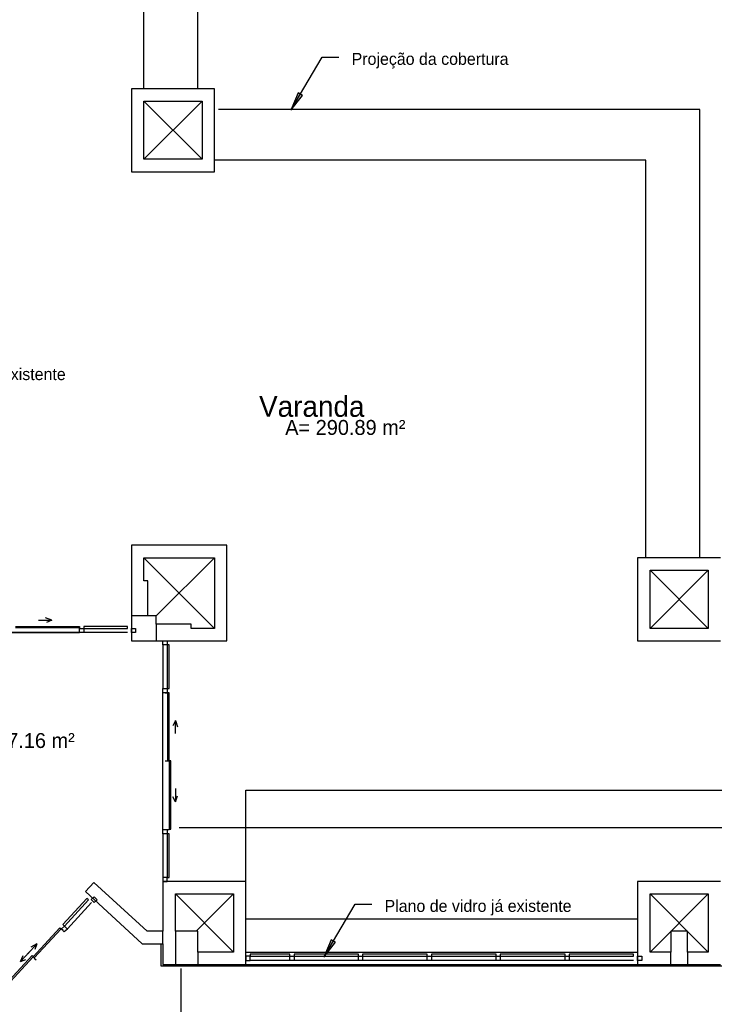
# Model space of a CAD drawing. Header units: millimetres. Extents: x 335 to 91596, y -1 to 84.
# Tile 84 of 87: x 389 to 400, y 39 to 54. Entities that reach past the tile are written whole.
import ezdxf

# ---------------------------------------------------------------- set-up
doc = ezdxf.new("R2010")
doc.units = ezdxf.units.MM
doc.header["$MEASUREMENT"] = 0
doc.styles.add('CenturyGothic', font='GOTHIC.TTF')

msp = doc.modelspace()

# ---------------------------------------------------------------- hatches: boundary and pattern name
at = {"linetype": 'Continuous'}
for points in [[(392.999, 52.9892), (393.185, 53.2252), (393.185, 53.2252), (393.117, 53.2672), (393.117, 53.2672), (392.999, 52.9892), (392.999, 52.9892)], [(393.525, 39.4532), (393.711, 39.6912), (393.643, 39.7302), (393.525, 39.4532), (393.525, 39.4532)]]:
    msp.add_hatch(color=8, dxfattribs=at).paths.add_polyline_path(points)

# ---------------------------------------------------------------- linework, layer by layer
at = {"color": 7}
for p, q in [((390.65, 53.3312), (390.65, 59.9652)), ((391.51, 53.3312), (391.51, 59.9652)), ((392.999, 52.9892), (393.499, 53.8382)), ((393.499, 53.8382), (393.768, 53.8382)), ((391.776, 53.3312), (390.449, 53.3312)), ((390.449, 53.3312), (390.449, 52.0052)), ((391.776, 52.0052), (391.776, 53.3312)), ((393.117, 53.2672), (392.999, 52.9892)), ((392.999, 52.9892), (393.185, 53.2252)), ((393.185, 53.2252), (393.117, 53.2672)), ((390.65, 53.1322), (391.578, 53.1322)), ((390.65, 52.2042), (390.65, 53.1322)), ((390.65, 52.2042), (391.578, 53.1322)), ((390.65, 53.1322), (391.578, 52.2042)), ((391.578, 53.1322), (391.578, 52.2042)), ((399.538, 53.0002), (391.844, 53.0002)), ((399.538, 45.8362), (399.538, 53.0002)), ((391.578, 52.2042), (390.65, 52.2042)), ((398.674, 52.1902), (391.776, 52.1902)), ((398.674, 45.8362), (398.674, 52.1902)), ((390.449, 52.0052), (391.776, 52.0052)), ((391.976, 46.0352), (390.449, 46.0352)), ((390.449, 46.0352), (390.449, 44.5082)), ((391.976, 44.5082), (391.976, 46.0352)), ((390.65, 45.8362), (391.776, 45.8362)), ((390.65, 45.4642), (390.65, 45.8362)), ((390.65, 45.8362), (391.776, 44.7072)), ((391.776, 45.8362), (390.847, 44.9062)), ((391.776, 45.8362), (391.776, 44.7072)), ((399.868, 45.8362), (398.542, 45.8362)), ((398.542, 45.8362), (398.542, 44.5082)), ((398.742, 45.6372), (399.67, 45.6372)), ((398.742, 44.7072), (398.742, 45.6372)), ((399.67, 45.6372), (398.742, 44.7072)), ((398.742, 45.6372), (399.67, 44.7072)), ((399.67, 45.6372), (399.67, 44.7072)), ((390.714, 45.4642), (390.65, 45.4642)), ((390.714, 44.9062), (390.714, 45.4642)), ((389.178, 44.8392), (389.077, 44.8752)), ((390.714, 44.9062), (390.449, 44.9062)), ((390.847, 44.9062), (390.714, 44.9062)), ((390.847, 44.7742), (390.847, 44.9062)), ((388.596, 44.7392), (389.621, 44.7392)), ((389.621, 44.7152), (388.596, 44.7152)), ((388.966, 44.8392), (389.178, 44.8392)), ((389.178, 44.8392), (389.093, 44.7982)), ((389.621, 44.7392), (389.621, 44.7152)), ((389.621, 44.7152), (389.621, 44.6962)), ((389.621, 44.6752), (389.621, 44.7152)), ((389.621, 44.6422), (389.621, 44.7072)), ((389.621, 44.7072), (389.687, 44.7072)), ((390.384, 44.7392), (389.687, 44.7392)), ((389.687, 44.7392), (389.687, 44.7062)), ((389.687, 44.7072), (389.687, 44.6422)), ((389.687, 44.7062), (390.384, 44.7062)), ((390.384, 44.7062), (390.384, 44.7392)), ((390.449, 44.6422), (390.449, 44.7072)), ((390.449, 44.7072), (390.516, 44.7072)), ((390.516, 44.7072), (390.516, 44.6422)), ((391.404, 44.7742), (390.847, 44.7742)), ((390.847, 44.7742), (390.847, 44.5082)), ((391.404, 44.7072), (391.404, 44.7742)), ((391.776, 44.7072), (391.404, 44.7072)), ((399.67, 44.7072), (398.742, 44.7072)), ((389.621, 44.6422), (387.565, 44.6422)), ((387.565, 44.6422), (389.621, 44.6422)), ((389.687, 44.6422), (389.621, 44.6422)), ((390.384, 44.6422), (389.687, 44.6422)), ((390.516, 44.6422), (390.449, 44.6422)), ((390.449, 44.5082), (391.976, 44.5082)), ((390.953, 44.4432), (390.953, 44.5082)), ((390.953, 44.5082), (391.021, 44.5082)), ((390.953, 44.4432), (390.953, 43.7462)), ((391.021, 44.4432), (390.953, 44.4432)), ((391.021, 44.5082), (391.021, 44.4432)), ((391.053, 44.4432), (391.021, 44.4432)), ((391.021, 44.4432), (391.021, 43.7462)), ((391.053, 43.7462), (391.053, 44.4432)), ((398.542, 44.5082), (399.868, 44.5082)), ((390.953, 43.6792), (390.953, 43.7462)), ((390.953, 43.7462), (391.021, 43.7462)), ((391.021, 43.7462), (391.053, 43.7462)), ((391.021, 43.7462), (391.021, 43.6792)), ((390.953, 41.4912), (390.953, 43.6792)), ((391.021, 43.6792), (390.953, 43.6792)), ((390.988, 43.6792), (391.028, 43.6792)), ((391.028, 43.6792), (391.009, 43.6792)), ((391.054, 43.6792), (391.028, 43.6792)), ((391.028, 43.6792), (391.028, 42.5882)), ((391.054, 42.5882), (391.054, 43.6792)), ((391.152, 43.2372), (391.112, 43.1512)), ((391.152, 43.2372), (391.187, 43.1352)), ((391.152, 43.0242), (391.152, 43.2372)), ((391.028, 42.5852), (390.988, 42.5852)), ((391.028, 42.5882), (391.054, 42.5882)), ((391.079, 42.5882), (391.054, 42.5882)), ((391.054, 42.5882), (391.054, 41.4952)), ((391.079, 41.4952), (391.079, 42.5882)), ((391.152, 41.9352), (391.112, 42.0172)), ((391.152, 42.1472), (391.152, 41.9352)), ((391.152, 41.9352), (391.187, 42.0332)), ((392.279, 40.6622), (392.279, 42.1202)), ((392.279, 42.1202), (427.133, 42.1202)), ((390.953, 41.4232), (390.953, 41.4912)), ((390.953, 41.4912), (391.021, 41.4912)), ((390.953, 41.4232), (390.953, 40.7272)), ((391.021, 41.4232), (390.953, 41.4232)), ((391.021, 41.4912), (391.021, 41.4232)), ((391.053, 41.4232), (391.021, 41.4232)), ((391.021, 41.4232), (391.021, 40.7272)), ((391.028, 41.4912), (391.054, 41.4912)), ((391.028, 41.4912), (391.054, 41.4912)), ((391.053, 40.7272), (391.053, 41.4232)), ((391.054, 41.4952), (391.079, 41.4952)), ((391.213, 41.5232), (426.337, 41.5232)), ((389.85, 40.6472), (389.715, 40.5022)), ((390.701, 39.8662), (389.85, 40.6472)), ((391.021, 40.7272), (390.953, 40.7272)), ((390.953, 40.7272), (390.953, 40.6622)), ((390.953, 40.6622), (390.953, 39.8662)), ((392.279, 40.6622), (390.953, 40.6622)), ((390.953, 40.6622), (391.021, 40.6622)), ((391.021, 40.7272), (391.053, 40.7272)), ((391.021, 40.6622), (391.021, 40.7272)), ((392.279, 39.3342), (392.279, 40.6622)), ((398.542, 40.6622), (398.542, 39.3342)), ((399.868, 40.6622), (398.542, 40.6622)), ((389.715, 40.5022), (390.623, 39.6672)), ((391.153, 39.8662), (391.153, 40.4632)), ((391.153, 40.4632), (392.082, 40.4632)), ((391.153, 40.4632), (392.082, 39.5332)), ((392.082, 40.4632), (391.483, 39.8662)), ((392.082, 40.4632), (392.082, 39.5332)), ((398.742, 39.5332), (398.742, 40.4632)), ((398.742, 40.4632), (399.67, 40.4632)), ((398.742, 39.5332), (399.67, 40.4632)), ((398.742, 40.4632), (399.67, 39.5332)), ((399.67, 40.4632), (399.67, 39.5332)), ((389.736, 40.3912), (389.353, 39.9732)), ((389.377, 39.9502), (389.762, 40.3692)), ((389.811, 40.3242), (389.425, 39.9052)), ((389.762, 40.3692), (389.736, 40.3912)), ((389.806, 40.3722), (389.855, 40.4172)), ((389.852, 40.3242), (389.806, 40.3722)), ((389.899, 40.3692), (389.852, 40.3242)), ((389.855, 40.4172), (389.899, 40.3692)), ((393.525, 39.4532), (394.025, 40.3012)), ((394.025, 40.3012), (394.293, 40.3012)), ((389.353, 39.9732), (389.377, 39.9502)), ((392.279, 40.0652), (398.542, 40.0652)), ((388.878, 39.4582), (389.306, 39.9232)), ((389.326, 39.9072), (388.896, 39.4412)), ((389.306, 39.9232), (389.326, 39.9072)), ((389.326, 39.9072), (389.34, 39.8942)), ((389.356, 39.8792), (389.326, 39.9072)), ((389.332, 39.9052), (389.38, 39.9502)), ((389.376, 39.8562), (389.332, 39.9052)), ((389.425, 39.9022), (389.376, 39.8562)), ((389.38, 39.9502), (389.425, 39.9022)), ((390.953, 39.8662), (390.701, 39.8662)), ((390.953, 39.6672), (390.953, 39.8662)), ((391.51, 39.8662), (391.153, 39.8662)), ((391.153, 39.8662), (391.153, 39.3342)), ((391.51, 39.5332), (391.51, 39.8662)), ((399.338, 39.8662), (399.072, 39.8662)), ((399.072, 39.8662), (399.072, 39.5332)), ((399.338, 39.5332), (399.338, 39.8662)), ((388.791, 39.5072), (388.935, 39.6642)), ((388.935, 39.6642), (388.84, 39.6132)), ((388.935, 39.6642), (388.907, 39.5752)), ((390.623, 39.6672), (390.953, 39.6672)), ((390.926, 39.3082), (390.926, 39.6672)), ((390.953, 39.6672), (390.953, 39.3342)), ((393.643, 39.7302), (393.525, 39.4532)), ((393.525, 39.4532), (393.711, 39.6912)), ((393.711, 39.6912), (393.643, 39.7302)), ((388.819, 39.5372), (388.675, 39.3822)), ((392.082, 39.5332), (391.51, 39.5332)), ((391.51, 39.5332), (391.51, 39.3342)), ((392.279, 39.5332), (398.542, 39.5332)), ((392.984, 39.5002), (392.347, 39.5002)), ((392.347, 39.5002), (392.347, 39.4682)), ((392.984, 39.4682), (392.984, 39.5002)), ((394.078, 39.5002), (393.05, 39.5002)), ((393.05, 39.5002), (393.05, 39.4682)), ((394.078, 39.4682), (394.078, 39.5002)), ((395.18, 39.5002), (394.145, 39.5002)), ((394.145, 39.5002), (394.145, 39.4682)), ((395.18, 39.4682), (395.18, 39.5002)), ((396.281, 39.5002), (395.247, 39.5002)), ((395.247, 39.5002), (395.247, 39.4682)), ((396.281, 39.4682), (396.281, 39.5002)), ((397.382, 39.5002), (396.347, 39.5002)), ((396.347, 39.5002), (396.347, 39.4682)), ((397.382, 39.4682), (397.382, 39.5002)), ((398.476, 39.5002), (397.449, 39.5002)), ((397.449, 39.5002), (397.449, 39.4682)), ((398.476, 39.4682), (398.476, 39.5002)), ((399.072, 39.5332), (398.742, 39.5332)), ((399.072, 39.3342), (399.072, 39.5332)), ((399.67, 39.5332), (399.338, 39.5332)), ((399.338, 39.5332), (399.338, 39.3342)), ((388.431, 39.0082), (388.86, 39.4762)), ((388.878, 39.4582), (388.451, 38.9922)), ((388.675, 39.3822), (388.716, 39.4802)), ((388.675, 39.3822), (388.761, 39.4172)), ((388.86, 39.4762), (388.878, 39.4582)), ((388.896, 39.4412), (388.878, 39.4582)), ((388.896, 39.4382), (388.926, 39.4122)), ((392.347, 39.4682), (392.279, 39.4682)), ((392.279, 39.4682), (392.279, 39.4012)), ((392.279, 39.4012), (392.347, 39.4012)), ((392.347, 39.4682), (392.984, 39.4682)), ((392.347, 39.4012), (392.347, 39.4682)), ((392.984, 39.4012), (392.347, 39.4012)), ((392.984, 39.4012), (392.984, 39.4682)), ((392.984, 39.4682), (393.05, 39.4682)), ((393.05, 39.4012), (392.984, 39.4012)), ((393.05, 39.4682), (394.078, 39.4682)), ((393.05, 39.4682), (393.05, 39.4012)), ((394.078, 39.4012), (393.05, 39.4012)), ((394.078, 39.4012), (394.078, 39.4682)), ((394.078, 39.4682), (394.145, 39.4682)), ((394.145, 39.4012), (394.078, 39.4012)), ((394.145, 39.4682), (395.18, 39.4682)), ((394.145, 39.4682), (394.145, 39.4012)), ((395.18, 39.4012), (394.145, 39.4012)), ((395.18, 39.4012), (395.18, 39.4682)), ((395.18, 39.4682), (395.247, 39.4682)), ((395.247, 39.4012), (395.18, 39.4012)), ((395.247, 39.4682), (396.281, 39.4682)), ((395.247, 39.4682), (395.247, 39.4012)), ((396.281, 39.4012), (395.247, 39.4012)), ((396.281, 39.4012), (396.281, 39.4682)), ((396.281, 39.4682), (396.347, 39.4682)), ((396.347, 39.4012), (396.281, 39.4012)), ((396.347, 39.4682), (397.382, 39.4682)), ((396.347, 39.4682), (396.347, 39.4012)), ((397.382, 39.4012), (396.347, 39.4012)), ((397.382, 39.4012), (397.382, 39.4682)), ((397.382, 39.4682), (397.449, 39.4682)), ((397.449, 39.4012), (397.382, 39.4012)), ((397.449, 39.4682), (398.476, 39.4682)), ((397.449, 39.4682), (397.449, 39.4012)), ((398.476, 39.4012), (397.449, 39.4012)), ((398.542, 39.4012), (398.542, 39.4682)), ((398.542, 39.4682), (398.61, 39.4682)), ((398.61, 39.4012), (398.542, 39.4012)), ((398.61, 39.4682), (398.61, 39.4012)), ((422.782, 39.3082), (390.926, 39.3082)), ((390.953, 39.3342), (392.279, 39.3342)), ((391.245, 21.0262), (391.245, 39.2692)), ((392.279, 39.3342), (398.542, 39.3342)), ((398.542, 39.3342), (399.868, 39.3342))]:
    msp.add_line(p, q, dxfattribs=at)

# ---------------------------------------------------------------- texts
at = {"color": 7, "attachment_point": 7, "line_spacing_factor": 0.798, "style": 'CenturyGothic'}
for s, insert, char_height, width in [('Projeção da cobertura', (393.97, 53.6542), 0.190662, 5.55341), ('Plano de vidro já existente', (386.408, 48.6172), 0.190662, 6.346408), ('Varanda', (392.49, 48.0832), 0.33343, 3.832688), ('A= 290.89 m²', (392.908, 47.7958), 0.238327, 4.125852), ('A= 17.16 m²', (387.798, 42.7918), 0.238327, 3.757242), ('Plano de vidro já existente', (394.496, 40.1182), 0.190662, 6.346408)]:
    msp.add_mtext(s, dxfattribs=dict(at, insert=insert, char_height=char_height, width=width))

doc.saveas('drawing.dxf')
